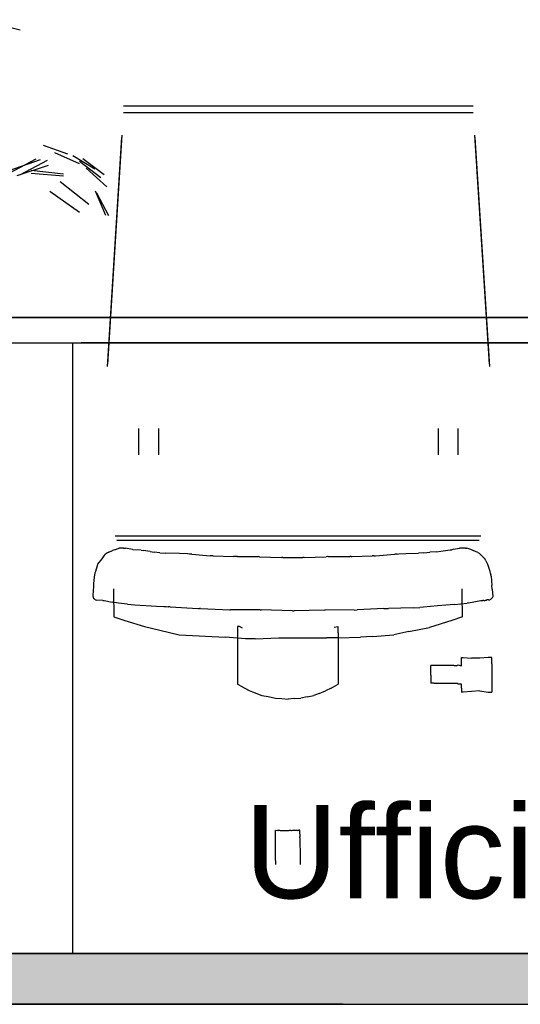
# Model space of a CAD drawing. Header units: millimetres. Extents: x -8297 to 34045, y -61360 to 6071.
# Tile 31 of 68: x 12858 to 13447, y -31360 to -30199. Entities that reach past the tile are written whole.
import ezdxf
from ezdxf.enums import TextEntityAlignment as Align

# ---------------------------------------------------------------- set-up
doc = ezdxf.new("R2010")
doc.units = ezdxf.units.MM
for name, color, linetype in [('S-TAGLIO-ARR', 9, 'Continuous'), ('S-TAGLIO-PAV', 33, 'Continuous'), ('S-TESTI', 7, 'Continuous'), ('S-VISTA', 8, 'Continuous'), ('S-VISTA-ARREDI', 9, 'Continuous')]:
    doc.layers.add(name, color=color, linetype=linetype)
doc.styles.add('VISIO', font='arial.ttf')

msp = doc.modelspace()

# ---------------------------------------------------------------- hatches: boundary and pattern name
at = {"layer": 'S-TAGLIO-PAV'}
msp.add_hatch(color=33, dxfattribs=at).paths.add_polyline_path([(11590, -31300), (13238, -31300), (13380, -31300), (13536, -31300), (15850, -31300), (15850, -31322), (15850, -31360), (13536, -31360), (13380, -31360), (13238, -31360), (11590, -31360), (11590, -31306), (11590, -31300)])

# ---------------------------------------------------------------- linework, layer by layer
at = {"layer": 'S-TAGLIO-ARR'}
for p, q in [((12969.2, -30824.1), (12967, -30825)), ((12969.2, -30824.1), (12974.7, -30822)), ((12979.7, -30822), (12974.4, -30822)), ((12979.7, -30822), (12982, -30822)), ((12990.6, -30823.9), (12982, -30822)), ((13000.5, -30824.6), (12991, -30824)), ((13354, -30825.6), (13364.9, -30824.2)), ((13364.9, -30824.2), (13366.9, -30824)), ((13368.9, -30823.5), (13366.9, -30824)), ((13368.9, -30823.5), (13376, -30822.2)), ((13377, -30822), (13376, -30822.2)), ((13383, -30822), (13377, -30822)), ((13383, -30822), (13384.3, -30822)), ((13390.5, -30824.3), (13384.3, -30822)), ((13390.5, -30824.3), (13392, -30825)), ((12949.7, -30841), (12954.5, -30834.6)), ((12954.5, -30834.6), (12957.2, -30831)), ((12957.2, -30831), (12958.3, -30829.7)), ((12960, -30828), (12958.3, -30829.7)), ((12962.4, -30827), (12960, -30828)), ((12962.4, -30827), (12967, -30825)), ((13000.5, -30824.6), (13003, -30825)), ((13011.1, -30826.2), (13003, -30825)), ((13011.1, -30826.2), (13016, -30827)), ((13022.6, -30827.5), (13016, -30827)), ((13022.6, -30827.5), (13029.5, -30828)), ((13045.7, -30828.6), (13029.5, -30828)), ((13055.1, -30829), (13045.7, -30828.6)), ((13057.8, -30829.2), (13055.1, -30829)), ((13060.2, -30829.4), (13057.8, -30829.2)), ((13060.2, -30829.4), (13082, -30831)), ((13084, -30831), (13082, -30831)), ((13085.7, -30831.1), (13084, -30831)), ((13085.7, -30831.1), (13109.4, -30832)), ((13110.9, -30832.1), (13109.4, -30832)), ((13112.4, -30832.1), (13110.9, -30832.1)), ((13114.1, -30832.1), (13112.4, -30832.1)), ((13114.1, -30832.1), (13139, -30832.1)), ((13140.1, -30832.2), (13139, -30832.1)), ((13140.1, -30832.2), (13166, -30833.1)), ((13166.9, -30833.1), (13166, -30833.1)), ((13167.8, -30833.1), (13166.9, -30833.1)), ((13167.8, -30833.1), (13191.2, -30833.1)), ((13192, -30833.1), (13191.2, -30833.1)), ((13192.9, -30833.1), (13192, -30833.1)), ((13192.9, -30833.1), (13218.8, -30832.2)), ((13220.1, -30832.1), (13218.8, -30832.2)), ((13221.2, -30832.1), (13220.1, -30832.1)), ((13221.2, -30832.1), (13246.5, -30832.1)), ((13248, -30832.1), (13246.5, -30832.1)), ((13248, -30832.1), (13249.5, -30832)), ((13249.5, -30832), (13273.1, -30831.1)), ((13275, -30831), (13273.1, -30831.1)), ((13275, -30831), (13277, -30831)), ((13277, -30831), (13299.6, -30829.4)), ((13302.2, -30829.2), (13299.6, -30829.4)), ((13302.2, -30829.2), (13304.5, -30829)), ((13304.5, -30829), (13312.4, -30828.6)), ((13312.4, -30828.6), (13327.4, -30828)), ((13333.7, -30827.5), (13327.4, -30828)), ((13333.7, -30827.5), (13341, -30827)), ((13348.7, -30826.4), (13341, -30827)), ((13348.7, -30826.4), (13354, -30825.6)), ((13397.5, -30827.3), (13392, -30825)), ((13397.5, -30827.3), (13399, -30828)), ((13399, -30828), (13399.8, -30828.8)), ((13399.8, -30828.8), (13401, -30830)), ((13404.4, -30833.4), (13401, -30830)), ((13404.4, -30833.4), (13406, -30835)), ((13406.9, -30836.9), (13406, -30835)), ((12947.3, -30849.3), (12949.3, -30842.7)), ((12949.3, -30842.7), (12949.7, -30841)), ((13406.9, -30836.9), (13409, -30841)), ((13409, -30841), (13411.1, -30847.9)), ((12945, -30864.3), (12945.6, -30856.1)), ((12945.6, -30856.1), (12946, -30854)), ((12946, -30853.6), (12946.6, -30851.7)), ((12946.6, -30851), (12947.3, -30849.3)), ((12946.6, -30851.7), (12946.6, -30851)), ((13411.1, -30847.9), (13412, -30851)), ((13412, -30851.3), (13412.8, -30853)), ((13413.2, -30855.1), (13412.8, -30853)), ((13413.2, -30855.1), (13414, -30866)), ((12944.1, -30878), (12945, -30867)), ((12945, -30867), (12945, -30864.3)), ((12968, -30870), (12968, -30873.5)), ((13379, -30877.2), (13378.8, -30870.2)), ((13414.3, -30870.4), (13414, -30866)), ((13414.3, -30870.4), (13415, -30879)), ((12944, -30879), (12944.1, -30878)), ((12944.3, -30880), (12944, -30879.2)), ((12944.3, -30880.7), (12944.3, -30880)), ((12945, -30881), (12944.3, -30881)), ((12945, -30881.7), (12945, -30881)), ((12945.3, -30882), (12945, -30881.7)), ((12945.3, -30882), (12946, -30882)), ((12968, -30873.5), (12968.6, -30903)), ((13379.5, -30903), (13379, -30877.2)), ((13412.7, -30882.3), (13412, -30883)), ((13412.7, -30882.3), (13413, -30882)), ((13413.1, -30882), (13414, -30881.1)), ((13415, -30880.1), (13414.1, -30881)), ((13415, -30879), (13415, -30879.6)), ((12946.9, -30882.9), (12946, -30882.7)), ((12947, -30883), (12948.4, -30883.3)), ((12955.5, -30884), (12948.4, -30883.3)), ((12955.5, -30884), (12957, -30884)), ((12957, -30884), (12966.5, -30885.7)), ((12974, -30887), (12966.5, -30885.7)), ((12984.6, -30888.1), (12974, -30887)), ((12984.6, -30888.1), (12993, -30889)), ((12993, -30889), (13018.6, -30890.4)), ((13018.6, -30890.4), (13027.3, -30891)), ((13027.3, -30891), (13030, -30891.1)), ((13030, -30891.1), (13032.5, -30891.3)), ((13034.9, -30891.4), (13032.5, -30891.3)), ((13034.9, -30891.4), (13068, -30893.1)), ((13068, -30893.1), (13069.4, -30893.2)), ((13070.7, -30893.1), (13069.4, -30893.2)), ((13070.7, -30893.1), (13105, -30895)), ((13286.5, -30893.3), (13255.1, -30895)), ((13286.5, -30893.3), (13292, -30893.2)), ((13321.4, -30892.4), (13292, -30893.2)), ((13321.4, -30892.4), (13329, -30892)), ((13333.3, -30891.8), (13329, -30892)), ((13350.1, -30890.2), (13333.3, -30891.8)), ((13365, -30889), (13350.1, -30890.2)), ((13369.9, -30888.5), (13365, -30889)), ((13369.9, -30888.5), (13384.9, -30887)), ((13386.3, -30886.8), (13384.9, -30887)), ((13386.3, -30886.8), (13401, -30884)), ((13401, -30884), (13403.3, -30884)), ((13404.7, -30884), (13403.3, -30884)), ((13404.7, -30884), (13406.1, -30884)), ((13407.3, -30883.7), (13406.1, -30884)), ((13407.3, -30883.7), (13408, -30883)), ((13409.9, -30883), (13408, -30883)), ((13409.9, -30883), (13411.7, -30883)), ((12968.6, -30903), (12981.4, -30907.4)), ((13105, -30895), (13105.8, -30895)), ((13141.1, -30895), (13105.8, -30895)), ((13141.1, -30895), (13142, -30895)), ((13179.2, -30896), (13142, -30895)), ((13179.2, -30896), (13181, -30896)), ((13216.4, -30895.1), (13181, -30896)), ((13216.4, -30895.1), (13218, -30895)), ((13251.5, -30895.1), (13218, -30895)), ((13251.5, -30895.1), (13255.1, -30895)), ((13379.5, -30903), (13366.7, -30907.3)), ((12981.4, -30907.4), (13004.5, -30914.5)), ((13004.5, -30914.5), (13022.5, -30918.8)), ((13116.6, -30914.7), (13114, -30914.5)), ((13114, -30914.5), (13114, -30953.6)), ((13120, -30916.4), (13116.6, -30914.7)), ((13232.5, -30914.9), (13228, -30915.5)), ((13233, -30915), (13232.5, -30914.9)), ((13233, -30921.9), (13233, -30915)), ((13316.3, -30920.6), (13340.5, -30915.5)), ((13366.7, -30907.3), (13340.5, -30915.5)), ((13022.5, -30918.8), (13045.4, -30924.4)), ((13045.4, -30924.4), (13100.1, -30926.9)), ((13123.7, -30928.9), (13100.1, -30926.9)), ((13135.1, -30928.9), (13123.7, -30928.9)), ((13135.1, -30928.9), (13163.1, -30928)), ((13163.1, -30928), (13219, -30928)), ((13233, -30927.7), (13219, -30928)), ((13233, -30921.9), (13233, -30932.9)), ((13233, -30927.7), (13259, -30927)), ((13273.4, -30926.3), (13259, -30927)), ((13273.4, -30926.3), (13298.6, -30924.4)), ((13316.3, -30920.6), (13298.6, -30924.4)), ((13233, -30932.9), (13233, -30982.7)), ((13378, -30954.3), (13378, -30951)), ((13378, -30951), (13380.2, -30951)), ((13380.2, -30951), (13390, -30951.8)), ((13399.8, -30951.8), (13390, -30951.8)), ((13409.6, -30951), (13399.8, -30951.8)), ((13414, -30951), (13409.6, -30951)), ((13414, -30958.6), (13414, -30951)), ((13114, -30953.6), (13114, -30982.4)), ((13342, -30971.9), (13342, -30960.5)), ((13369.1, -30960.5), (13342, -30960.5)), ((13369.1, -30960.5), (13373, -30960.5)), ((13373, -30960.5), (13373.8, -30959.9)), ((13373.8, -30959.9), (13378, -30960.8)), ((13378, -30955), (13378, -30954.3)), ((13378, -30960.6), (13378, -30955)), ((13414, -30958.6), (13414, -30992)), ((13342, -30971.9), (13342, -30981.5)), ((13117.9, -30984.4), (13114, -30982.4)), ((13117.9, -30984.4), (13128, -30989.9)), ((13224.4, -30987.2), (13233, -30982.7)), ((13345.9, -30981.5), (13342, -30981.5)), ((13345.9, -30981.5), (13373, -30981.5)), ((13373, -30981.5), (13373.8, -30982.2)), ((13373.8, -30982.2), (13378, -30982.2)), ((13378, -30987.4), (13378, -30982.4)), ((13128, -30989.9), (13133.8, -30992.2)), ((13133.8, -30992.2), (13143, -30995.8)), ((13143, -30995.8), (13150.4, -30997.1)), ((13150.4, -30997.1), (13159, -30999)), ((13196.4, -30997.5), (13189, -30999)), ((13196.4, -30997.5), (13204, -30995.8)), ((13210.4, -30993.5), (13204, -30995.8)), ((13210.4, -30993.5), (13218, -30990.5)), ((13224.4, -30987.2), (13218, -30990.5)), ((13378, -30987.4), (13378, -30988.7)), ((13378, -30988.7), (13378, -30992)), ((13380.2, -30992), (13378, -30992)), ((13399.8, -30990.4), (13380.2, -30992)), ((13399.8, -30990.4), (13409.6, -30992)), ((13409.6, -30992), (13414, -30992)), ((13159, -30999), (13166.4, -30999.4)), ((13166.4, -30999.4), (13174, -31000)), ((13181.4, -30999.5), (13174, -31000)), ((13181.4, -30999.5), (13189, -30999)), ((13159, -31190.5), (13159, -31154.7)), ((13161, -31155.3), (13159.3, -31155)), ((13161.5, -31155), (13161, -31155.1)), ((13162.2, -31155.1), (13161.8, -31155.3)), ((13163, -31155.2), (13162.2, -31155)), ((13164.2, -31155), (13163.4, -31155.1)), ((13164.9, -31155.3), (13164.2, -31155)), ((13172.2, -31155.3), (13164.9, -31155.3)), ((13173, -31155.3), (13172.2, -31155.3)), ((13174.2, -31155.3), (13173, -31155.3)), ((13175, -31155), (13174.2, -31155.3)), ((13176.2, -31155.2), (13175.4, -31155.1)), ((13176.6, -31155), (13176.2, -31155.2)), ((13177, -31155.1), (13176.6, -31155)), ((13177.4, -31155.3), (13177, -31155.1)), ((13177.8, -31155.3), (13177.5, -31155.1)), ((13179, -31155), (13177.8, -31155.3)), ((13185, -31155), (13179, -31155)), ((13185.6, -31155.3), (13185, -31155)), ((13186.4, -31154.9), (13185.6, -31154.8)), ((13185.6, -31154.8), (13185.6, -31155.3)), ((13186.8, -31154.6), (13186.4, -31154.9)), ((13187.6, -31154.7), (13186.8, -31154.6)), ((13187.6, -31158.9), (13187.6, -31154.7)), ((13187.6, -31158.9), (13187.8, -31162.5)), ((13187.8, -31163.6), (13187.8, -31162.5)), ((13187.8, -31163.6), (13187.8, -31165.8)), ((13187.8, -31165.8), (13187.8, -31168.4)), ((13187.8, -31168.4), (13188, -31182.5)), ((13188, -31182.5), (13188, -31195.3)), ((13159, -31190.5), (13159, -31195.3))]:
    msp.add_line(p, q, dxfattribs=at)
at = {"layer": 'S-TAGLIO-PAV'}
for p, q in [((13238.8, -31300), (11590, -31300)), ((13238.8, -31300), (13380, -31300)), ((13380, -31300), (13536.5, -31300)), ((13238.8, -31360), (11590, -31360)), ((13238.8, -31360), (13380, -31360)), ((13380, -31360), (13536.5, -31360))]:
    msp.add_line(p, q, dxfattribs=at)
at = {"layer": 'S-VISTA'}
for p, q in [((11690, -31300), (15080, -31300)), ((15070, -31300), (11695, -31300)), ((11690, -31360), (15080, -31360))]:
    msp.add_line(p, q, dxfattribs=at)
at = {"layer": 'S-VISTA-ARREDI'}
for p, q in [((12810, -30199), (12858, -30211)), ((13392, -30301), (12980, -30301)), ((13392, -30309), (12980, -30309)), ((12978, -30335), (12961, -30605)), ((13411, -30605), (13394, -30335)), ((12885, -30347), (12914, -30357)), ((12961, -30608), (12978, -30338)), ((13394, -30338), (13411, -30608)), ((12928, -30369), (12899, -30356)), ((12920, -30359), (12946, -30375)), ((12845, -30380), (12877, -30363)), ((12845, -30377), (12882, -30364)), ((12891, -30371), (12854, -30383)), ((12890, -30365), (12858, -30382)), ((12928, -30366), (12953, -30385)), ((12957, -30382), (12932, -30363)), ((12909, -30381), (12871, -30377)), ((12871, -30380), (12909, -30383)), ((12960, -30396), (12936, -30374)), ((12939, -30417), (12905, -30390)), ((12893, -30401), (12928, -30426)), ((12959, -30430), (12947, -30401)), ((12948, -30403), (12962, -30430)), ((14980, -30550), (12580, -30550)), ((12580, -30550), (14980, -30550)), ((12580, -30580), (14980, -30580)), ((12840, -30580), (12920, -30580)), ((12920, -31300), (12920, -30580)), ((12920, -31300), (12920, -30580)), ((14630, -30580), (12930, -30580)), ((12998, -30712), (12998, -30681)), ((13021, -30681), (13021, -30712)), ((13351, -30712), (13351, -30681)), ((13374, -30681), (13374, -30712)), ((13401, -30808), (12970, -30808)), ((13399, -30813), (12972, -30813)), ((12920, -31300), (12840, -31300)), ((12840, -31300), (12920, -31300))]:
    msp.add_line(p, q, dxfattribs=at)

# ---------------------------------------------------------------- texts
at = {"layer": 'S-TESTI', "style": 'VISIO'}
msp.add_text('Ufficio  pav. -1,30', height=110, dxfattribs=at).set_placement((13720, -31180), align=Align.MIDDLE_CENTER)

doc.saveas('drawing.dxf')
